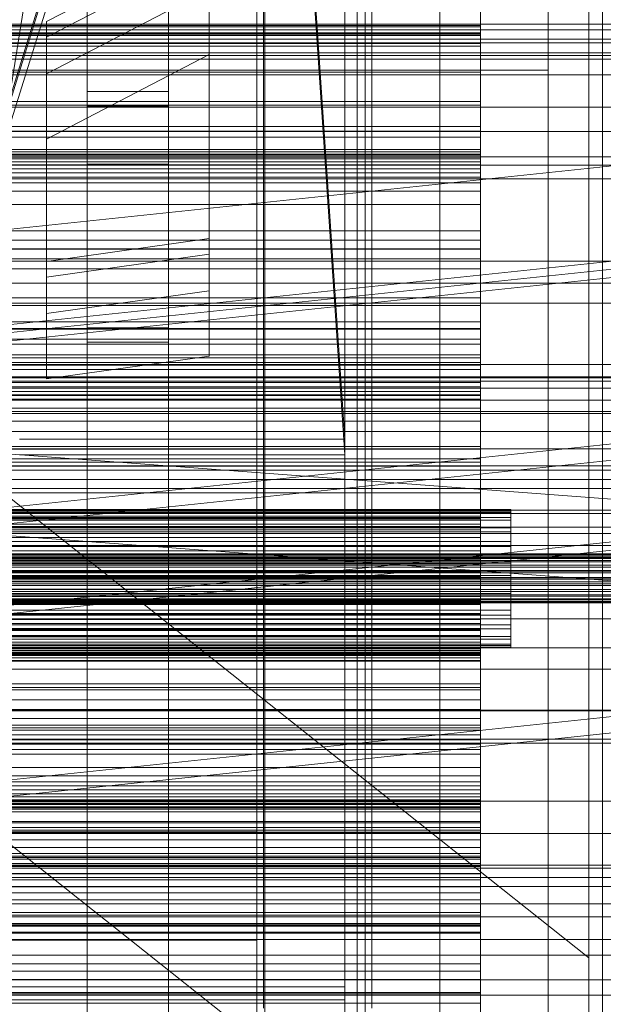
# Model space of a CAD drawing. Header units: millimetres. Extents: x -2233 to 61924, y -68080 to 6847.
# Tile 72 of 256: x 130 to 345, y -35774 to -35410. Entities that reach past the tile are written whole.
import ezdxf

# ---------------------------------------------------------------- set-up
doc = ezdxf.new("R2010")
doc.units = ezdxf.units.MM
for name, color, linetype, lineweight in [('COTAS_O', 1, 'Continuous', 0), ('COTAS_P', 1, 'Continuous', 0), ('frontal_bajante_movil', 7, 'Continuous', 0), ('frontal_briquetadora', 7, 'Continuous', 0), ('frontal_C01', 7, 'Continuous', 0), ('frontal_C02', 7, 'Continuous', 0), ('frontal_C03', 7, 'Continuous', 0), ('frontal_C04', 7, 'Continuous', 0), ('frontal_C05', 7, 'Continuous', 0), ('frontal_C09', 7, 'Continuous', 0)]:
    doc.layers.add(name, color=color, linetype=linetype, lineweight=lineweight)
doc.dimstyles.new('R19_100', dxfattribs={"dimtxt": 250, "dimasz": 150, "dimexe": 150, "dimexo": 80, "dimgap": 100, "dimtad": 1, "dimtih": 1, "dimtoh": 1, "dimdsep": 46, "dimcen": 0.09, "dimadec": 0, "dimazin": 0, "dimtfac": 1, "dimtdec": 4, "dimtofl": 0, "dimtmove": 0, "dimatfit": 3, "dimfxl": 1, "dimtolj": 1, "dimtzin": 0, "dimarcsym": 0})

# ---------------------------------------------------------------- blocks, each defined once
blk = doc.blocks.new('DIM_R27_48')
at = {"layer": 'COTAS_P'}
for p, q in [((-1750, -34600), (-1600, -34555)), ((2600, -34600), (2450, -34555)), ((-1750, -35500), (-1750, -34600)), ((-1750, -34600), (2600, -34600)), ((-1750, -34600), (-1600, -34645)), ((2600, -34600), (2450, -34645)), ((2600, -35500), (2600, -34600))]:
    blk.add_line(p, q, dxfattribs=at)
blk.add_text('4350 P', height=250, dxfattribs=at).set_placement((425, -34500))
blk = doc.blocks.new('DIM_R27_50')
at = {"layer": 'COTAS_P'}
for p, q in [((1705.78, -34504.95), (1551.9, -34475.9)), ((-194.22, -34704.95), (1705.78, -34504.95)), ((1705.78, -34504.95), (1561.32, -34565.4)), ((1800, -35400), (1705.78, -34504.95)), ((-194.22, -34704.95), (-49.75, -34644.49)), ((-100, -35600), (-194.22, -34704.95)), ((-194.22, -34704.95), (-40.33, -34734))]:
    blk.add_line(p, q, dxfattribs=at)
blk.add_text('1910.5 P', height=250, rotation=6.009, dxfattribs=at).set_placement((745.32, -34505.49))
blk = doc.blocks.new('DIM_R27_58')
at = {"layer": 'COTAS_O'}
for p, q in [((-1480, -35300), (-1330, -35255)), ((490, -35300), (340, -35255)), ((-1480, -36000), (-1480, -35300)), ((-1480, -35300), (490, -35300)), ((-1480, -35300), (-1330, -35345)), ((490, -35300), (340, -35345)), ((490, -36000), (490, -35300))]:
    blk.add_line(p, q, dxfattribs=at)
blk.add_text('1970 O', height=250, dxfattribs=at).set_placement((-495, -35200))
blk = doc.blocks.new('DIM_R27_60')
at = {"layer": 'COTAS_O'}
for p, q in [((-1400, -35300), (-1250, -35255)), ((1400, -35300), (1250, -35255)), ((-1400, -36000), (-1400, -35300)), ((-1400, -35300), (1400, -35300)), ((-1400, -35300), (-1250, -35345)), ((1400, -35300), (1250, -35345)), ((1400, -36000), (1400, -35300))]:
    blk.add_line(p, q, dxfattribs=at)
blk.add_text('2800 O', height=250, dxfattribs=at).set_placement((0, -35200))
blk = doc.blocks.new('DIM_R27_61')
at = {"layer": 'COTAS_P'}
for p, q in [((-305, -34680), (395, -34680)), ((395, -34680), (350, -34830)), ((395, -36000), (395, -34680)), ((395, -34680), (440, -34830)), ((395, -36000), (350, -35850)), ((395, -36000), (440, -35850)), ((-305, -36000), (395, -36000))]:
    blk.add_line(p, q, dxfattribs=at)
blk.add_text('1320 P', height=250, rotation=90, dxfattribs=at).set_placement((295, -35340))
blk = doc.blocks.new('DIM_R27_62')
at = {"layer": 'COTAS_P'}
for p, q in [((-305, -35300), (-155, -35255)), ((345, -35300), (195, -35255)), ((-305, -36000), (-305, -35300)), ((-305, -35300), (345, -35300)), ((-305, -35300), (-155, -35345)), ((345, -35300), (195, -35345)), ((345, -36000), (345, -35300))]:
    blk.add_line(p, q, dxfattribs=at)
blk.add_text('650 P', height=250, dxfattribs=at).set_placement((20, -35200))

msp = doc.modelspace()

# ---------------------------------------------------------------- linework, layer by layer
at = {"layer": 'frontal_bajante_movil'}
for p, q in [((210.897, -34904.091), (122.897, -35460.731)), ((220, -35775), (220, -34903.821)), ((260, -35775), (260, -34903.821)), ((120, -35460), (208, -35176.975)), ((208, -35178.586), (120, -35461.611)), ((122.897, -35460.731), (210.897, -35177.707)), ((220, -35775), (220, -35378.259)), ((260, -35775), (260, -35378.259)), ((285, -35429), (285, -35389)), ((325, -35429), (325, -35389)), ((-245, -35429), (285, -35429)), ((285, -35429), (325, -35429)), ((285, -35840), (285, -35429)), ((325, -35840), (325, -35429))]:
    msp.add_line(p, q, dxfattribs=at)
at = {"layer": 'frontal_briquetadora'}
for p, q in [((-674.804, -34950), (340, -35756.525)), ((340, -35980), (340, -34950)), ((-720.639, -35041.307), (340, -35884.261)), ((340, -35884.261), (340, -35756.525))]:
    msp.add_line(p, q, dxfattribs=at)
at = {"layer": 'frontal_C01'}
for p, q in [((250, -35948.844), (250, -33373.251)), ((250, -33378.064), (250, -35953.656)), ((155, -35463.692), (155, -35046.123)), ((185, -35046.123), (185, -35463.692)), ((155, -35051.516), (155, -35469.085)), ((185, -35469.085), (185, -35051.516)), ((250, -35565.195), (228.298, -35241.719)), ((228.298, -35247.5), (250, -35570.976)), ((140, -35411.16), (200, -35379.945)), ((200, -35379.945), (200, -35491.165)), ((140, -35416.938), (200, -35385.723)), ((200, -35385.723), (200, -35496.943)), ((140, -35430.419), (200, -35399.204)), ((200, -35399.204), (200, -35510.424)), ((200, -35399.204), (200, -35423.278)), ((425, -35412.142), (-425, -35412.142)), ((140, -35499.591), (140, -35411.16)), ((140, -35416.938), (140, -35411.16)), ((140, -35505.369), (140, -35416.938)), ((140, -35430.419), (140, -35416.938)), ((450, -35422.675), (-450, -35422.675)), ((-425, -35423.698), (425, -35423.698)), ((200, -35423.278), (140, -35454.493)), ((200, -35534.498), (200, -35423.278)), ((-450, -35430.763), (450, -35430.763)), ((140, -35518.85), (140, -35430.419)), ((140, -35454.493), (140, -35430.419)), ((155, -35442.304), (155, -35436.912)), ((155, -35436.912), (185, -35436.912)), ((155, -35864.779), (155, -35436.912)), ((185, -35436.912), (185, -35442.304)), ((185, -35436.912), (185, -35864.779)), ((185, -35442.304), (155, -35442.304)), ((155, -35442.304), (155, -35870.172)), ((185, -35870.172), (185, -35442.304)), ((140, -35454.493), (140, -35542.924)), ((-450, -35460.996), (450, -35460.996)), ((185, -35463.692), (155, -35463.692)), ((155, -35463.692), (155, -35469.085)), ((185, -35469.085), (185, -35463.692)), ((450, -35469.085), (-450, -35469.085)), ((155, -35469.085), (185, -35469.085)), ((200, -35491.165), (140, -35499.591)), ((200, -35496.943), (200, -35491.165)), ((450, -35499.515), (-450, -35499.515)), ((200, -35496.943), (140, -35505.369)), ((140, -35499.591), (140, -35505.369)), ((200, -35510.424), (200, -35496.943)), ((140, -35505.369), (140, -35518.85)), ((-450, -35507.603), (450, -35507.603)), ((200, -35510.424), (140, -35518.85)), ((200, -35534.498), (200, -35510.424)), ((140, -35518.85), (140, -35542.924)), ((155, -35529.443), (155, -35524.051)), ((155, -35524.051), (185, -35524.051)), ((155, -35941.62), (155, -35524.051)), ((185, -35524.051), (185, -35529.443)), ((185, -35524.051), (185, -35941.62)), ((185, -35529.443), (155, -35529.443)), ((155, -35529.443), (155, -35947.012)), ((185, -35947.012), (185, -35529.443)), ((140, -35542.924), (200, -35534.498)), ((130, -35565.195), (250, -35565.195)), ((250, -35570.976), (250, -35565.195)), ((-300, -35567.898), (300, -35567.898)), ((300, -35568.839), (-300, -35568.839)), ((300, -35572.36), (300, -35567.898)), ((300, -35567.898), (300, -35593.55)), ((300, -35594.366), (300, -35568.839)), ((300, -35568.839), (300, -35573.69)), ((300, -35572.36), (-300, -35572.36)), ((250, -35570.976), (130, -35570.976)), ((300, -35597.417), (300, -35572.36)), ((-300, -35573.69), (300, -35573.69)), ((300, -35573.69), (300, -35598.569)), ((300, -35593.55), (-300, -35593.55)), ((-300, -35594.07), (300, -35594.07)), ((-300, -35594.366), (300, -35594.366)), ((300, -35593.55), (300, -35597.417)), ((300, -35594.07), (300, -35642.509)), ((300, -35594.07), (300, -35596.55)), ((300, -35598.569), (300, -35594.366)), ((300, -35594.947), (-300, -35594.947)), ((300, -35596.55), (-300, -35596.55)), ((-300, -35597.417), (300, -35597.417)), ((-300, -35597.644), (300, -35597.644)), ((300, -35643.096), (300, -35594.947)), ((300, -35597.644), (300, -35594.947)), ((300, -35644.988), (300, -35596.55)), ((300, -35597.644), (300, -35645.792)), ((300, -35598.569), (-300, -35598.569)), ((-300, -35613.579), (300, -35613.579)), ((300, -35626.159), (300, -35613.579)), ((300, -35613.579), (300, -35633.131)), ((300, -35616.539), (-300, -35616.539)), ((300, -35635.696), (300, -35616.539)), ((300, -35616.539), (300, -35629.404)), ((300, -35626.159), (-300, -35626.159)), ((300, -35644.032), (300, -35626.159)), ((-300, -35629.404), (300, -35629.404)), ((300, -35629.404), (300, -35646.844)), ((-450, -35631.373), (450, -35631.373)), ((300, -35633.131), (-300, -35633.131)), ((300, -35633.131), (300, -35644.032)), ((-300, -35634.958), (300, -35634.958)), ((-300, -35635.696), (300, -35635.696)), ((300, -35637.57), (-300, -35637.57)), ((300, -35634.958), (300, -35670.707)), ((300, -35634.958), (300, -35641.949)), ((300, -35646.844), (300, -35635.696)), ((300, -35672.527), (300, -35637.57)), ((300, -35644.72), (300, -35637.57)), ((300, -35640.008), (-300, -35640.008)), ((300, -35644.444), (300, -35640.008)), ((300, -35640.008), (300, -35643.748)), ((450, -35642.157), (-450, -35642.157)), ((300, -35641.949), (-300, -35641.949)), ((300, -35642.509), (-300, -35642.509)), ((-300, -35643.096), (300, -35643.096)), ((300, -35643.748), (-300, -35643.748)), ((-300, -35644.032), (300, -35644.032)), ((300, -35644.444), (-300, -35644.444)), ((-300, -35644.72), (300, -35644.72)), ((-300, -35644.988), (300, -35644.988)), ((300, -35677.698), (300, -35641.949)), ((300, -35644.988), (300, -35642.509)), ((300, -35643.096), (300, -35645.792)), ((300, -35643.748), (300, -35655.412)), ((300, -35656.755), (300, -35644.444)), ((300, -35644.72), (300, -35679.677)), ((300, -35645.792), (-300, -35645.792)), ((300, -35646.844), (-300, -35646.844)), ((300, -35655.412), (-300, -35655.412)), ((300, -35655.412), (300, -35674.203)), ((300, -35656.755), (-300, -35656.755)), ((300, -35676.102), (300, -35656.755)), ((450, -35665.076), (-450, -35665.076)), ((300, -35670.707), (-300, -35670.707)), ((300, -35677.698), (300, -35670.707)), ((-300, -35672.527), (300, -35672.527)), ((300, -35674.203), (-300, -35674.203)), ((300, -35672.527), (300, -35679.677)), ((300, -35674.203), (300, -35698.84)), ((-450, -35675.861), (450, -35675.861)), ((300, -35676.102), (-300, -35676.102)), ((-300, -35677.698), (300, -35677.698)), ((300, -35701.167), (300, -35676.102)), ((300, -35679.677), (-300, -35679.677)), ((-300, -35698.493), (300, -35698.493)), ((300, -35698.84), (-300, -35698.84)), ((300, -35715.821), (300, -35698.493)), ((300, -35698.493), (300, -35706.707)), ((300, -35698.84), (300, -35727.646)), ((300, -35701.167), (-300, -35701.167)), ((300, -35702.68), (-300, -35702.68)), ((300, -35730.241), (300, -35701.167)), ((300, -35710.334), (300, -35702.68)), ((300, -35702.68), (300, -35720.111)), ((300, -35706.707), (-300, -35706.707)), ((300, -35706.707), (300, -35721.72)), ((-300, -35709.351), (300, -35709.351)), ((-300, -35710.334), (300, -35710.334)), ((300, -35709.351), (300, -35722.831)), ((300, -35709.351), (300, -35718.98)), ((300, -35725.438), (300, -35710.334)), ((300, -35712.998), (-300, -35712.998)), ((300, -35725.397), (300, -35712.998)), ((300, -35722.686), (300, -35712.998)), ((300, -35715.821), (-300, -35715.821)), ((300, -35721.72), (300, -35715.821)), ((300, -35718.98), (-300, -35718.98)), ((-300, -35720.111), (300, -35720.111)), ((-300, -35721.72), (300, -35721.72)), ((300, -35732.461), (300, -35718.98)), ((300, -35720.111), (300, -35725.438)), ((350, -35722.272), (-350, -35722.272)), ((350, -35723.407), (-350, -35723.407)), ((-300, -35722.686), (300, -35722.686)), ((300, -35722.831), (-300, -35722.831)), ((300, -35722.686), (300, -35735.085)), ((300, -35732.461), (300, -35722.831)), ((350, -35726.88), (-350, -35726.88)), ((-300, -35725.397), (300, -35725.397)), ((300, -35725.438), (-300, -35725.438)), ((-300, -35727.646), (300, -35727.646)), ((300, -35725.397), (300, -35735.085)), ((300, -35727.646), (300, -35758.657)), ((350, -35730.113), (-350, -35730.113)), ((300, -35730.241), (-300, -35730.241)), ((-300, -35732.461), (300, -35732.461)), ((300, -35761.343), (300, -35730.241)), ((300, -35735.085), (-300, -35735.085)), ((350, -35736.531), (-350, -35736.531)), ((350, -35741.37), (-350, -35741.37)), ((-350, -35749.755), (350, -35749.755)), ((350, -35755.462), (-350, -35755.462)), ((300, -35758.657), (-300, -35758.657)), ((300, -35761.343), (-300, -35761.343)), ((300, -35758.657), (300, -35789.759)), ((300, -35792.354), (300, -35761.343)), ((350, -35764.538), (-350, -35764.538)), ((350, -35770.245), (-350, -35770.245))]:
    msp.add_line(p, q, dxfattribs=at)
at = {"layer": 'frontal_C02'}
for p, q in [((250, -35767.183), (250, -32921.727)), ((250, -32926.497), (250, -35771.953)), ((300, -35386.799), (300, -35412.599)), ((300, -35415.574), (300, -35390.233)), ((300, -35416.016), (300, -35390.743)), ((300, -35395.596), (300, -35420.221)), ((300, -35412.599), (-300, -35412.599)), ((-300, -35413.037), (300, -35413.037)), ((300, -35412.599), (300, -35416.016)), ((300, -35413.037), (300, -35461.821)), ((300, -35413.037), (300, -35415.228)), ((300, -35415.228), (-300, -35415.228)), ((-300, -35415.574), (300, -35415.574)), ((-300, -35416.016), (300, -35416.016)), ((300, -35416.236), (-300, -35416.236)), ((300, -35464.013), (300, -35415.228)), ((300, -35420.221), (300, -35415.574)), ((300, -35463.964), (300, -35416.236)), ((300, -35419.217), (300, -35416.236)), ((-300, -35419.217), (300, -35419.217)), ((300, -35420.221), (-300, -35420.221)), ((300, -35419.217), (300, -35466.944)), ((-300, -35429.771), (300, -35429.771)), ((300, -35441.964), (300, -35429.771)), ((300, -35429.771), (300, -35449.832)), ((300, -35440.571), (-300, -35440.571)), ((300, -35441.964), (-300, -35441.964)), ((300, -35459.19), (300, -35440.571)), ((300, -35440.571), (300, -35453.803)), ((300, -35460.397), (300, -35441.964)), ((300, -35449.832), (-300, -35449.832)), ((-300, -35451.595), (300, -35451.595)), ((300, -35449.832), (300, -35460.397)), ((300, -35451.595), (300, -35488.364)), ((300, -35451.595), (300, -35458.371)), ((-300, -35453.803), (300, -35453.803)), ((300, -35453.803), (300, -35470.655)), ((300, -35458.371), (-300, -35458.371)), ((-300, -35459.19), (300, -35459.19)), ((300, -35460.1), (-300, -35460.1)), ((300, -35495.141), (300, -35458.371)), ((300, -35470.655), (300, -35459.19)), ((300, -35465.454), (300, -35460.1)), ((300, -35460.1), (300, -35462.917)), ((-300, -35460.397), (300, -35460.397)), ((300, -35461.124), (-300, -35461.124)), ((300, -35461.821), (-300, -35461.821)), ((300, -35462.917), (-300, -35462.917)), ((300, -35495.006), (300, -35461.124)), ((300, -35468.478), (300, -35461.124)), ((300, -35464.013), (300, -35461.821)), ((300, -35462.917), (300, -35473.713)), ((-300, -35463.964), (300, -35463.964)), ((-300, -35464.013), (300, -35464.013)), ((300, -35465.454), (-300, -35465.454)), ((300, -35466.944), (-300, -35466.944)), ((300, -35463.964), (300, -35466.944)), ((300, -35478.614), (300, -35465.454)), ((-300, -35468.478), (300, -35468.478)), ((300, -35470.655), (-300, -35470.655)), ((300, -35468.478), (300, -35502.36)), ((300, -35473.713), (-300, -35473.713)), ((300, -35473.713), (300, -35491.753)), ((300, -35478.614), (-300, -35478.614)), ((300, -35498.683), (300, -35478.614)), ((300, -35488.364), (-300, -35488.364)), ((300, -35495.141), (300, -35488.364)), ((300, -35491.753), (-300, -35491.753)), ((300, -35491.753), (300, -35515.806)), ((-300, -35495.006), (300, -35495.006)), ((-300, -35495.141), (300, -35495.141)), ((300, -35495.006), (300, -35502.36)), ((300, -35498.683), (-300, -35498.683)), ((300, -35524.294), (300, -35498.683)), ((300, -35502.36), (-300, -35502.36)), ((-300, -35512.996), (300, -35512.996)), ((300, -35530.172), (300, -35512.996)), ((300, -35512.996), (300, -35521.943)), ((300, -35515.806), (-300, -35515.806)), ((300, -35515.806), (300, -35544.234)), ((300, -35521.943), (-300, -35521.943)), ((300, -35521.943), (300, -35536.826)), ((300, -35524.294), (-300, -35524.294)), ((-300, -35524.558), (300, -35524.558)), ((300, -35553.701), (300, -35524.294)), ((300, -35524.558), (300, -35539.461)), ((300, -35524.558), (300, -35534.104)), ((300, -35528.269), (-300, -35528.269)), ((300, -35535.177), (300, -35528.269)), ((300, -35528.269), (300, -35545.825)), ((300, -35530.172), (-300, -35530.172)), ((300, -35536.826), (300, -35530.172)), ((300, -35534.104), (-300, -35534.104)), ((-300, -35535.177), (300, -35535.177)), ((300, -35549.007), (300, -35534.104)), ((300, -35550.389), (300, -35535.177)), ((430, -35537.585), (-430, -35537.585)), ((-300, -35536.826), (300, -35536.826)), ((300, -35537.865), (-300, -35537.865)), ((300, -35539.461), (-300, -35539.461)), ((300, -35548.823), (300, -35537.865)), ((300, -35547.622), (300, -35537.865)), ((300, -35549.007), (300, -35539.461)), ((430, -35542.585), (-430, -35542.585)), ((350, -35542.154), (-350, -35542.154)), ((350, -35543.727), (-350, -35543.727)), ((350, -35546.343), (-350, -35546.343)), ((-300, -35544.234), (300, -35544.234)), ((-300, -35545.825), (300, -35545.825)), ((300, -35544.234), (300, -35575.099)), ((300, -35545.825), (300, -35550.389)), ((350, -35550.822), (-350, -35550.822)), ((-300, -35547.622), (300, -35547.622)), ((-300, -35548.823), (300, -35548.823)), ((-300, -35549.007), (300, -35549.007)), ((300, -35550.389), (-300, -35550.389)), ((300, -35547.622), (300, -35558.58)), ((300, -35548.823), (300, -35558.58)), ((300, -35553.701), (-300, -35553.701)), ((300, -35584.901), (300, -35553.701)), ((350, -35555.655), (-350, -35555.655)), ((300, -35558.58), (-300, -35558.58)), ((350, -35562.36), (-350, -35562.36)), ((-350, -35568.674), (350, -35568.674)), ((300, -35575.099), (-300, -35575.099)), ((300, -35575.099), (300, -35606.299)), ((350, -35576.583), (-350, -35576.583)), ((350, -35583.417), (-350, -35583.417)), ((300, -35584.901), (-300, -35584.901)), ((300, -35615.766), (300, -35584.901)), ((430, -35592.585), (-430, -35592.585)), ((350, -35591.326), (-350, -35591.326)), ((-311.15, -35591.114), (311.15, -35591.114)), ((-311.15, -35591.711), (311.15, -35591.711)), ((-311.15, -35592.248), (311.15, -35592.248)), ((-311.15, -35593.996), (311.15, -35593.996)), ((311.15, -35591.711), (311.15, -35591.114)), ((311.15, -35591.114), (311.15, -35592.248)), ((311.15, -35593.996), (311.15, -35591.711)), ((311.15, -35592.248), (311.15, -35595.033)), ((311.15, -35597.814), (311.15, -35593.996)), ((430, -35597.585), (-430, -35597.585)), ((350, -35597.64), (-350, -35597.64)), ((-311.15, -35595.033), (311.15, -35595.033)), ((-311.15, -35597.814), (311.15, -35597.814)), ((311.15, -35595.033), (311.15, -35599.281)), ((311.15, -35602.905), (311.15, -35597.814)), ((-311.15, -35599.281), (311.15, -35599.281)), ((300, -35601.42), (-300, -35601.42)), ((300, -35612.378), (300, -35601.42)), ((300, -35611.177), (300, -35601.42)), ((311.15, -35599.281), (311.15, -35604.702)), ((350, -35604.345), (-350, -35604.345)), ((-311.15, -35602.905), (311.15, -35602.905)), ((-311.15, -35604.702), (311.15, -35604.702)), ((311.15, -35608.923), (311.15, -35602.905)), ((311.15, -35604.702), (311.15, -35610.927)), ((-440, -35607.501), (440, -35607.501)), ((-440, -35607.712), (440, -35607.712)), ((-440, -35607.902), (440, -35607.902)), ((-440, -35608.522), (440, -35608.522)), ((-440, -35608.889), (440, -35608.889)), ((350, -35609.178), (-350, -35609.178)), ((311.15, -35608.923), (-311.15, -35608.923)), ((300, -35606.299), (-300, -35606.299)), ((300, -35606.299), (300, -35635.706)), ((311.15, -35615.456), (311.15, -35608.923)), ((-440, -35609.875), (440, -35609.875)), ((-440, -35610.394), (440, -35610.394)), ((-440, -35611.679), (440, -35611.679)), ((-440, -35612.315), (440, -35612.315)), ((-311.15, -35610.927), (311.15, -35610.927)), ((300, -35609.611), (-300, -35609.611)), ((-300, -35610.993), (300, -35610.993)), ((-300, -35611.177), (300, -35611.177)), ((-300, -35612.378), (300, -35612.378)), ((300, -35614.175), (300, -35609.611)), ((300, -35609.611), (300, -35624.823)), ((300, -35610.993), (300, -35625.896)), ((300, -35610.993), (300, -35620.539)), ((300, -35611.177), (300, -35622.135)), ((300, -35612.378), (300, -35622.135)), ((311.15, -35610.927), (311.15, -35617.53)), ((440, -35613.811), (-440, -35613.811)), ((-440, -35614.521), (440, -35614.521)), ((-440, -35616.126), (440, -35616.126)), ((350, -35613.657), (-350, -35613.657)), ((350, -35616.273), (-350, -35616.273)), ((-311.15, -35615.456), (311.15, -35615.456)), ((-300, -35614.175), (300, -35614.175)), ((300, -35615.766), (-300, -35615.766)), ((300, -35631.731), (300, -35614.175)), ((300, -35644.194), (300, -35615.766)), ((311.15, -35622.06), (311.15, -35615.456)), ((-440, -35616.861), (440, -35616.861)), ((-440, -35618.466), (440, -35618.466)), ((-440, -35619.176), (440, -35619.176)), ((350, -35617.846), (-350, -35617.846)), ((-311.15, -35617.53), (311.15, -35617.53)), ((311.15, -35617.53), (311.15, -35624.064)), ((-440, -35620.671), (440, -35620.671)), ((-440, -35621.308), (440, -35621.308)), ((-440, -35622.592), (440, -35622.592)), ((-440, -35623.112), (440, -35623.112)), ((-311.15, -35622.06), (311.15, -35622.06)), ((300, -35620.539), (-300, -35620.539)), ((300, -35622.135), (-300, -35622.135)), ((-300, -35623.174), (300, -35623.174)), ((300, -35635.442), (300, -35620.539)), ((300, -35623.174), (300, -35629.828)), ((300, -35638.057), (300, -35623.174)), ((311.15, -35628.284), (311.15, -35622.06)), ((-440, -35624.097), (440, -35624.097)), ((-440, -35624.465), (440, -35624.465)), ((-440, -35625.084), (440, -35625.084)), ((-440, -35625.274), (440, -35625.274)), ((-440, -35625.486), (440, -35625.486)), ((-311.15, -35624.064), (311.15, -35624.064)), ((-300, -35624.823), (300, -35624.823)), ((300, -35625.896), (-300, -35625.896)), ((300, -35624.823), (300, -35631.731)), ((300, -35635.442), (300, -35625.896)), ((311.15, -35624.064), (311.15, -35630.081)), ((-311.15, -35628.284), (311.15, -35628.284)), ((-311.15, -35630.081), (311.15, -35630.081)), ((300, -35629.828), (-300, -35629.828)), ((300, -35629.828), (300, -35647.004)), ((311.15, -35633.705), (311.15, -35628.284)), ((311.15, -35630.081), (311.15, -35635.172)), ((-311.15, -35633.705), (311.15, -35633.705)), ((300, -35631.731), (-300, -35631.731)), ((311.15, -35637.953), (311.15, -35633.705)), ((-311.15, -35635.172), (311.15, -35635.172)), ((-311.15, -35637.953), (311.15, -35637.953)), ((-300, -35635.442), (300, -35635.442)), ((300, -35635.706), (-300, -35635.706)), ((300, -35638.057), (-300, -35638.057)), ((300, -35635.706), (300, -35661.317)), ((300, -35647.004), (300, -35638.057)), ((311.15, -35635.172), (311.15, -35638.991)), ((311.15, -35640.739), (311.15, -35637.953)), ((-311.15, -35638.991), (311.15, -35638.991)), ((-311.15, -35640.739), (311.15, -35640.739)), ((-311.15, -35641.276), (311.15, -35641.276)), ((311.15, -35638.991), (311.15, -35641.276)), ((311.15, -35641.872), (311.15, -35640.739)), ((311.15, -35641.276), (311.15, -35641.872)), ((-311.15, -35641.872), (311.15, -35641.872)), ((300, -35644.194), (-300, -35644.194)), ((300, -35668.247), (300, -35644.194)), ((-300, -35647.004), (300, -35647.004)), ((300, -35657.64), (-300, -35657.64)), ((300, -35691.522), (300, -35657.64)), ((300, -35664.994), (300, -35657.64)), ((300, -35661.317), (-300, -35661.317)), ((300, -35661.317), (300, -35681.386)), ((-450, -35665.314), (450, -35665.314)), ((-300, -35664.859), (300, -35664.859)), ((-300, -35664.994), (300, -35664.994)), ((300, -35664.859), (300, -35701.629)), ((300, -35664.859), (300, -35671.636)), ((300, -35664.994), (300, -35698.876)), ((300, -35668.247), (-300, -35668.247)), ((300, -35686.287), (300, -35668.247)), ((300, -35671.636), (-300, -35671.636)), ((300, -35708.405), (300, -35671.636)), ((450, -35677.236), (-450, -35677.236)), ((300, -35681.386), (-300, -35681.386)), ((300, -35681.386), (300, -35694.546)), ((300, -35686.287), (-300, -35686.287)), ((300, -35697.083), (300, -35686.287)), ((300, -35689.345), (-300, -35689.345)), ((-300, -35691.522), (300, -35691.522)), ((300, -35706.197), (300, -35689.345)), ((300, -35689.345), (300, -35700.81)), ((300, -35691.522), (300, -35698.876)), ((300, -35693.056), (-300, -35693.056)), ((300, -35694.546), (-300, -35694.546)), ((-300, -35695.987), (300, -35695.987)), ((-300, -35696.036), (300, -35696.036)), ((300, -35740.783), (300, -35693.056)), ((300, -35696.036), (300, -35693.056)), ((300, -35694.546), (300, -35699.9)), ((300, -35695.987), (300, -35744.772)), ((300, -35695.987), (300, -35698.179)), ((300, -35696.036), (300, -35743.764)), ((450, -35698.723), (-450, -35698.723)), ((300, -35697.083), (-300, -35697.083)), ((300, -35698.179), (-300, -35698.179)), ((300, -35698.876), (-300, -35698.876)), ((-300, -35699.603), (300, -35699.603)), ((300, -35699.9), (-300, -35699.9)), ((300, -35699.9), (300, -35697.083)), ((300, -35746.963), (300, -35698.179)), ((300, -35699.603), (300, -35718.036)), ((300, -35710.168), (300, -35699.603)), ((-300, -35700.81), (300, -35700.81)), ((300, -35701.629), (-300, -35701.629)), ((300, -35700.81), (300, -35719.429)), ((300, -35708.405), (300, -35701.629)), ((-300, -35706.197), (300, -35706.197)), ((300, -35719.429), (300, -35706.197)), ((-450, -35710.645), (450, -35710.645)), ((-300, -35708.405), (300, -35708.405)), ((300, -35710.168), (-300, -35710.168)), ((300, -35730.229), (300, -35710.168)), ((300, -35718.036), (-300, -35718.036)), ((300, -35718.036), (300, -35730.229)), ((300, -35719.429), (-300, -35719.429)), ((-300, -35730.229), (300, -35730.229)), ((300, -35739.779), (-300, -35739.779)), ((300, -35764.404), (300, -35739.779)), ((300, -35739.779), (300, -35744.426)), ((-300, -35740.783), (300, -35740.783)), ((300, -35740.783), (300, -35743.764)), ((300, -35743.764), (-300, -35743.764)), ((-300, -35743.984), (300, -35743.984)), ((-300, -35744.426), (300, -35744.426)), ((300, -35744.772), (-300, -35744.772)), ((-300, -35746.963), (300, -35746.963)), ((300, -35743.984), (300, -35769.257)), ((300, -35747.401), (300, -35743.984)), ((300, -35744.426), (300, -35769.767)), ((300, -35746.963), (300, -35744.772)), ((300, -35747.401), (-300, -35747.401)), ((300, -35773.201), (300, -35747.401)), ((-300, -35764.404), (300, -35764.404)), ((300, -35769.767), (300, -35764.404)), ((-250, -35767.183), (250, -35767.183)), ((250, -35767.183), (250, -35771.953)), ((300, -35769.257), (-300, -35769.257)), ((300, -35769.767), (-300, -35769.767)), ((250, -35771.953), (-250, -35771.953)), ((300, -35769.257), (300, -35773.201)), ((-300, -35773.201), (300, -35773.201))]:
    msp.add_line(p, q, dxfattribs=at)
at = {"layer": 'frontal_C03'}
for p, q in [((1530, -35414.158), (-1530, -35414.158)), ((1500, -35417.595), (-1500, -35417.595)), ((1500, -35442.718), (-1500, -35442.718)), ((-1500, -35451.701), (1500, -35451.701)), ((1530, -35464.158), (-1530, -35464.158)), ((1530, -35469.158), (-1530, -35469.158))]:
    msp.add_line(p, q, dxfattribs=at)
at = {"layer": 'frontal_C04'}
for p, q in [((-420, -35419), (560, -35419)), ((-420, -35425), (560, -35425)), ((-550, -35515), (650, -35515)), ((-548.878, -35520.042), (651.122, -35610.042)), ((-551.122, -35549.958), (648.878, -35639.958)), ((-550, -35555), (650, -35555)), ((-1750, -35575), (2600, -35575)), ((-1750, -35580), (2600, -35580)), ((-550, -35600), (650, -35600)), ((-550, -35650), (650, -35650))]:
    msp.add_line(p, q, dxfattribs=at)
at = {"layer": 'frontal_C05'}
for p, q in [((217.5, -35992), (217.5, -34800)), ((220.5, -34800), (220.5, -35992)), ((254.5, -34800), (254.5, -35992)), ((257.5, -35992), (257.5, -34800)), ((-177.5, -35710), (217.5, -35710)), ((217.5, -35750), (217.5, -35710)), ((-177.5, -35713), (217.5, -35713)), ((217.5, -35713), (217.5, -35747)), ((-177.5, -35747), (217.5, -35747)), ((-177.5, -35750), (217.5, -35750))]:
    msp.add_line(p, q, dxfattribs=at)
at = {"layer": 'frontal_C09'}
for p, q in [((-49.542, -35506.202), (1731.117, -35318.765)), ((-105.548, -35547.291), (1794.452, -35347.291)), ((-105.234, -35550.275), (1794.766, -35350.275)), ((-45.878, -35541.01), (1734.781, -35353.572)), ((-35.619, -35542.947), (1725.15, -35357.603)), ((-35.305, -35545.93), (1725.464, -35360.586)), ((-168.15, -35621.251), (1871.081, -35406.595)), ((-167.522, -35627.218), (1871.709, -35412.562)), ((-94.766, -35649.725), (1805.234, -35449.725)), ((-94.452, -35652.709), (1805.548, -35452.709)), ((-157.681, -35720.702), (1881.549, -35506.046)), ((-157.053, -35726.669), (1882.178, -35512.013))]:
    msp.add_line(p, q, dxfattribs=at)

# ---------------------------------------------------------------- dimensions: what is measured, and where the dimension line sits
at = {"layer": 'COTAS_O'}
for p1, p2, picture, middle in [((-1480, -36000), (490, -36000), 'DIM_R27_58', (-495, -35300)), ((-1400, -36000), (1400, -36000), 'DIM_R27_60', (0, -35300))]:
    dim = msp.add_aligned_dim(p1=p1, p2=p2, distance=700, text='<> O', dimstyle='R19_100', dxfattribs=at)
    dim.commit()
    dim.dimension.update_dxf_attribs({"geometry": picture, "text_midpoint": middle})
at = {"layer": 'COTAS_P'}
for p1, p2, distance, picture, middle in [((-100, -35600), (1800, -35400), 900, 'DIM_R27_50', (755.784, -34604.945)), ((-1750, -35500), (2600, -35500), 900, 'DIM_R27_48', (425, -34600)), ((-305, -36000), (-305, -34680), -700, 'DIM_R27_61', (395, -35340)), ((-305, -36000), (345, -36000), 700, 'DIM_R27_62', (20, -35300))]:
    dim = msp.add_aligned_dim(p1=p1, p2=p2, distance=distance, text='<> P', dimstyle='R19_100', dxfattribs=at)
    dim.commit()
    dim.dimension.update_dxf_attribs({"geometry": picture, "text_midpoint": middle})

doc.saveas('drawing.dxf')
